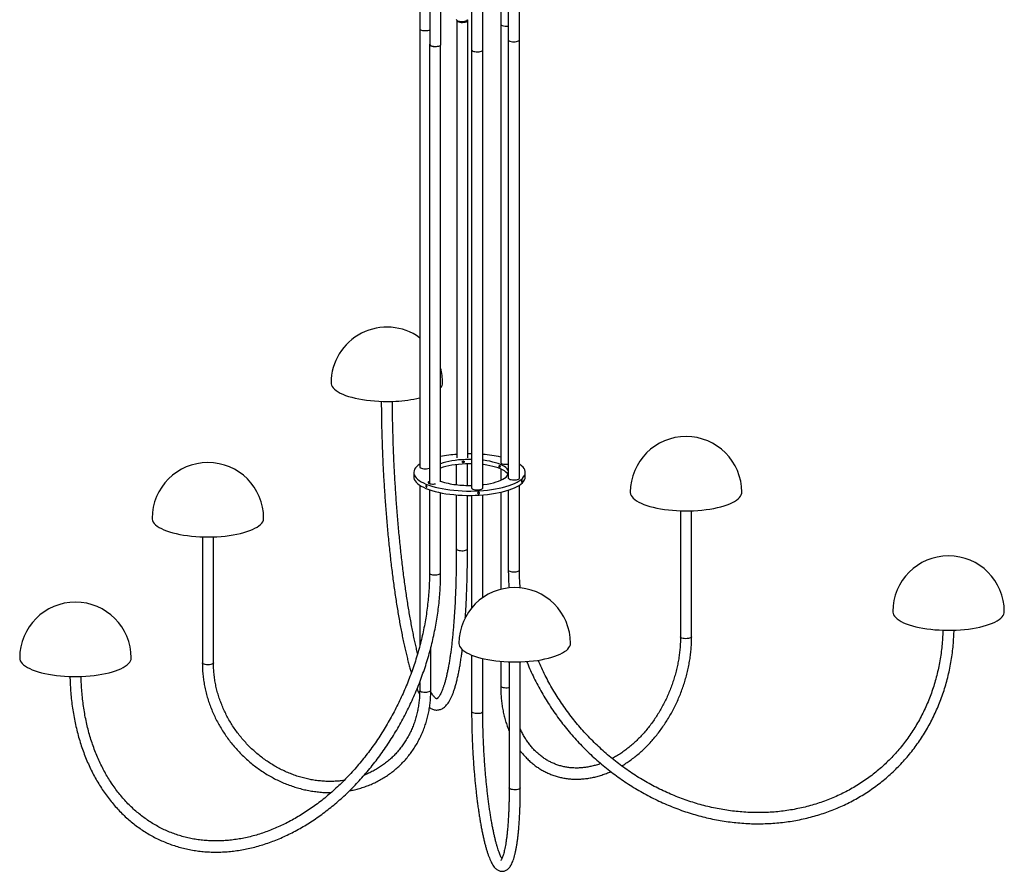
# Paper-space layout '_Dimétrica' of a CAD drawing. Header units: inches. Extents: x -19.1 to 22.7, y -16.8 to 40.9.
# Tile 1 of 2: x -19.1 to 22.7, y -16.8 to 19.3. Entities that reach past the tile are written whole.
import ezdxf

# ---------------------------------------------------------------- set-up
doc = ezdxf.new("R2010")
doc.units = ezdxf.units.IN
doc.header["$MEASUREMENT"] = 0

psp = doc.layouts.new('_Dimétrica')

# ---------------------------------------------------------------- linework, layer by layer
at = {"color": 7, "linetype": 'Continuous', "lineweight": 25}
for p, q in [((-2.114, 36.773), (-2.114, 0.329)), ((2.114, -0.144), (2.114, 36.773)), ((-1.683, 36.694), (-1.683, 18.22)), ((-1.211, 18.22), (-1.211, 36.631)), ((0.088, 36.503), (0.088, -0.568)), ((0.561, -0.568), (0.561, 36.503)), ((1.318, 36.643), (1.318, 0.517)), ((1.642, 36.687), (1.642, -0.144)), ((-0.541, 19.237), (-0.541, 0.714)), ((-0.069, 0.714), (-0.069, 19.237)), ((-1.699, 18.216), (-1.699, -0.343)), ((-1.226, -0.306), (-1.226, 18.192)), ((-0.561, 0.426), (-0.561, -0.426)), ((-0.088, -0.458), (-0.088, 0.458)), ((-2.362, 0.093), (-2.362, -0.093)), ((1.318, 0.24), (1.318, -0.24)), ((2.362, -0.093), (2.362, 0.093)), ((-2.114, -0.444), (-2.114, -7.271)), ((-1.699, -0.64), (-1.699, -4.166)), ((-1.226, -4.166), (-1.226, -0.766)), ((1.318, -0.746), (1.318, -4.86)), ((1.642, -0.659), (1.642, -4.041)), ((2.114, -4.041), (2.114, -0.444)), ((-0.561, -0.858), (-0.561, -3.144)), ((-0.088, -3.144), (-0.088, -0.88)), ((0.088, -0.88), (0.088, -5.648)), ((0.561, -5.21), (0.561, -0.858)), ((8.935, -1.53), (8.935, -6.871)), ((9.407, -6.871), (9.407, -1.53)), ((-11.321, -2.635), (-11.321, -7.976)), ((-10.849, -7.976), (-10.849, -2.635)), ((-1.642, -9.136), (-1.642, -7.329)), ((0.088, -7.646), (0.088, -10.033)), ((0.561, -10.033), (0.561, -7.791)), ((1.318, -7.908), (1.318, -8.949)), ((1.678, -7.93), (1.678, -13.271)), ((2.15, -13.271), (2.15, -7.93)), ((-2.114, -8.8), (-2.114, -9.136)), ((1.681, -13.283), (1.678, -13.271))]:
    psp.add_line(p, q, dxfattribs=at)
at = {"color": 7, "linetype": 'Continuous', "lineweight": 25, "flags": 128}
for points in [[(-0.561, 19.275), (-0.559, 19.267), (-0.545, 19.247), (-0.517, 19.23), (-0.477, 19.215), (-0.428, 19.205), (-0.372, 19.198), (-0.313, 19.197), (-0.254, 19.2), (-0.2, 19.208), (-0.154, 19.221), (-0.119, 19.237), (-0.096, 19.255), (-0.088, 19.274), (-0.088, 19.275)], [(-0.54, 19.244), (-0.54, 19.228), (-0.526, 19.209), (-0.498, 19.191), (-0.458, 19.177), (-0.409, 19.166), (-0.353, 19.159), (-0.294, 19.158), (-0.235, 19.161), (-0.181, 19.17), (-0.135, 19.182), (-0.1, 19.198), (-0.077, 19.216), (-0.069, 19.235), (-0.076, 19.255), (-0.089, 19.268)], [(-2.114, 18.889), (-2.114, 18.884), (-2.103, 18.865), (-2.078, 18.847), (-2.041, 18.832), (-1.993, 18.82), (-1.938, 18.813), (-1.88, 18.81), (-1.821, 18.812), (-1.766, 18.819), (-1.718, 18.831), (-1.683, 18.844)], [(-2.114, 18.889), (-2.114, 18.884), (-2.103, 18.865), (-2.078, 18.847), (-2.041, 18.832), (-1.993, 18.82), (-1.938, 18.813), (-1.88, 18.81), (-1.821, 18.812), (-1.766, 18.819), (-1.718, 18.831), (-1.683, 18.844)], [(1.642, 18.415), (1.642, 18.413), (1.651, 18.394), (1.674, 18.376), (1.711, 18.36), (1.757, 18.348), (1.812, 18.34), (1.87, 18.337), (1.929, 18.338), (1.985, 18.345), (2.034, 18.356), (2.073, 18.371), (2.1, 18.388), (2.113, 18.408), (2.114, 18.415)], [(1.642, 18.415), (1.642, 18.413), (1.651, 18.394), (1.674, 18.376), (1.711, 18.36), (1.757, 18.348), (1.812, 18.34), (1.87, 18.337), (1.929, 18.338), (1.985, 18.345), (2.034, 18.356), (2.073, 18.371), (2.1, 18.388), (2.113, 18.408), (2.114, 18.415)], [(-1.683, 18.244), (-1.688, 18.24), (-1.698, 18.22), (-1.694, 18.201), (-1.675, 18.182), (-1.643, 18.165), (-1.6, 18.152), (-1.548, 18.143), (-1.49, 18.138)], [(-1.683, 18.22), (-1.679, 18.205), (-1.66, 18.186), (-1.628, 18.169), (-1.585, 18.156), (-1.532, 18.147), (-1.475, 18.142)], [(-1.475, 18.142), (-1.416, 18.142), (-1.359, 18.147), (-1.307, 18.157), (-1.264, 18.17), (-1.233, 18.187), (-1.215, 18.206), (-1.211, 18.22)], [(0.088, 17.992), (0.09, 17.981), (0.106, 17.961), (0.135, 17.944), (0.176, 17.93), (0.227, 17.92), (0.283, 17.914), (0.343, 17.913), (0.401, 17.917), (0.454, 17.926), (0.499, 17.938), (0.533, 17.955), (0.554, 17.973), (0.561, 17.992)], [(0.088, 17.992), (0.09, 17.981), (0.106, 17.961), (0.135, 17.944), (0.176, 17.93), (0.227, 17.92), (0.283, 17.914), (0.343, 17.913), (0.401, 17.917), (0.454, 17.926), (0.499, 17.938), (0.533, 17.955), (0.554, 17.973), (0.561, 17.992)], [(-5.866, 3.888), (-5.863, 3.851), (-5.848, 3.791), (-5.819, 3.731), (-5.776, 3.673), (-5.72, 3.615), (-5.651, 3.56), (-5.569, 3.506), (-5.475, 3.454), (-5.37, 3.405), (-5.253, 3.359), (-5.127, 3.316), (-4.99, 3.276), (-4.845, 3.24), (-4.693, 3.208), (-4.533, 3.179), (-4.367, 3.155), (-4.196, 3.135), (-4.021, 3.12), (-3.843, 3.109), (-3.664, 3.103), (-3.483, 3.101), (-3.302, 3.104), (-3.122, 3.111)], [(0.088, 0.88), (-0.051, 0.88), (-0.069, 0.88)], [(-2.114, 0.444), (-2.176, 0.399), (-2.24, 0.343), (-2.291, 0.285), (-2.328, 0.226), (-2.352, 0.166), (-2.362, 0.106), (-2.358, 0.046), (-2.34, -0.014), (-2.309, -0.074), (-2.264, -0.132), (-2.205, -0.189), (-2.134, -0.245), (-2.05, -0.298), (-1.954, -0.349), (-1.847, -0.398), (-1.729, -0.444), (-1.601, -0.486), (-1.463, -0.525), (-1.317, -0.561), (-1.163, -0.593), (-1.002, -0.62), (-0.835, -0.644)], [(0.088, 0.643), (-0.014, 0.644), (-0.166, 0.641), (-0.317, 0.634), (-0.466, 0.622), (-0.61, 0.605), (-0.749, 0.584), (-0.882, 0.559), (-1.007, 0.53), (-1.124, 0.497), (-1.226, 0.463)], [(0.088, 0.458), (-0.014, 0.458), (-0.166, 0.456), (-0.317, 0.448), (-0.466, 0.436), (-0.61, 0.42), (-0.749, 0.399), (-0.882, 0.373), (-1.007, 0.344), (-1.124, 0.311), (-1.226, 0.277)], [(-0.835, -0.644), (-0.664, -0.663), (-0.488, -0.678), (-0.31, -0.688), (-0.13, -0.693), (0.051, -0.694), (0.232, -0.691), (0.411, -0.683), (0.588, -0.67), (0.762, -0.653), (0.93, -0.631), (1.094, -0.605), (1.251, -0.575), (1.401, -0.541), (1.542, -0.504), (1.675, -0.463), (1.797, -0.418), (1.909, -0.371), (2.01, -0.321), (2.099, -0.268), (2.176, -0.214), (2.24, -0.157), (2.291, -0.099), (2.328, -0.04), (2.352, 0.02), (2.362, 0.08), (2.358, 0.14), (2.34, 0.2), (2.309, 0.259), (2.264, 0.318), (2.205, 0.375), (2.134, 0.43), (2.114, 0.444)], [(1.642, 0.158), (1.623, 0.199), (1.587, 0.248), (1.537, 0.296), (1.474, 0.343), (1.399, 0.387), (1.311, 0.429), (1.213, 0.467), (1.104, 0.503), (0.986, 0.535), (0.859, 0.564), (0.725, 0.588), (0.585, 0.608), (0.561, 0.611)], [(1.63, 0), (1.623, 0.013), (1.587, 0.062), (1.537, 0.111), (1.474, 0.157), (1.399, 0.201), (1.311, 0.243), (1.213, 0.282), (1.104, 0.318), (0.986, 0.35), (0.859, 0.378), (0.725, 0.403), (0.585, 0.423), (0.561, 0.426)], [(-2.114, 0.329), (-2.114, 0.325), (-2.103, 0.306), (-2.078, 0.288), (-2.041, 0.272), (-1.993, 0.261), (-1.938, 0.253), (-1.88, 0.251), (-1.821, 0.253), (-1.766, 0.26), (-1.718, 0.272), (-1.699, 0.278)], [(0.561, -0.426), (0.61, -0.42), (0.749, -0.399), (0.882, -0.373), (1.007, -0.344), (1.124, -0.311), (1.231, -0.275), (1.328, -0.236), (1.413, -0.193), (1.486, -0.149), (1.547, -0.102), (1.594, -0.054), (1.628, -0.004), (1.642, 0.028)], [(-2.362, -0.093), (-2.358, -0.14), (-2.34, -0.2), (-2.309, -0.259), (-2.264, -0.318), (-2.205, -0.375), (-2.134, -0.43), (-2.05, -0.484), (-1.954, -0.535), (-1.847, -0.584), (-1.729, -0.629), (-1.601, -0.672), (-1.463, -0.711), (-1.317, -0.747), (-1.163, -0.778), (-1.002, -0.806), (-0.835, -0.829)], [(-1.699, -0.287), (-1.704, -0.289), (-1.733, -0.304), (-1.748, -0.321), (-1.749, -0.339), (-1.736, -0.356), (-1.709, -0.371), (-1.671, -0.384), (-1.623, -0.392)], [(-0.835, -0.829), (-0.664, -0.848), (-0.488, -0.863), (-0.31, -0.873), (-0.13, -0.879), (0.051, -0.88), (0.232, -0.876), (0.411, -0.868), (0.588, -0.855), (0.762, -0.838), (0.93, -0.817), (1.094, -0.791), (1.251, -0.761), (1.401, -0.727), (1.542, -0.689), (1.675, -0.648), (1.797, -0.604), (1.909, -0.556), (2.01, -0.506), (2.099, -0.454), (2.176, -0.399), (2.24, -0.343), (2.291, -0.285), (2.328, -0.226), (2.352, -0.166), (2.362, -0.106), (2.362, -0.093)], [(1.642, -0.144), (1.642, -0.146), (1.651, -0.166), (1.674, -0.184), (1.711, -0.199), (1.757, -0.211), (1.812, -0.219), (1.87, -0.223), (1.929, -0.221), (1.985, -0.214), (2.034, -0.203), (2.073, -0.188), (2.1, -0.171), (2.113, -0.151), (2.114, -0.144)], [(0.088, -0.568), (0.09, -0.579), (0.106, -0.598), (0.135, -0.615), (0.176, -0.629), (0.227, -0.639), (0.283, -0.645), (0.343, -0.646), (0.401, -0.642), (0.454, -0.634), (0.499, -0.621), (0.533, -0.605), (0.554, -0.586), (0.561, -0.568)], [(6.809, -0.746), (6.809, -0.763), (6.82, -0.824), (6.845, -0.883), (6.883, -0.942), (6.935, -1), (7, -1.056), (7.077, -1.111), (7.167, -1.163), (7.269, -1.213), (7.382, -1.26), (7.505, -1.304), (7.638, -1.345), (7.78, -1.383), (7.93, -1.416), (8.088, -1.446), (8.252, -1.472), (8.421, -1.493), (8.595, -1.51), (8.772, -1.522), (8.951, -1.53), (9.132, -1.533), (9.313, -1.532), (9.493, -1.526), (9.671, -1.516), (9.846, -1.501), (10.018, -1.481), (10.184, -1.458), (10.344, -1.43), (10.498, -1.398), (10.643, -1.362), (10.781, -1.322), (10.908, -1.28), (11.026, -1.234), (11.132, -1.185), (11.227, -1.134), (11.31, -1.08), (11.381, -1.025), (11.438, -0.967), (11.482, -0.909), (11.513, -0.849), (11.53, -0.789), (11.533, -0.746)], [(-13.447, -1.851), (-13.445, -1.889), (-13.429, -1.949), (-13.4, -2.008), (-13.357, -2.067), (-13.301, -2.124), (-13.232, -2.18), (-13.15, -2.234), (-13.056, -2.285), (-12.951, -2.334), (-12.834, -2.38), (-12.708, -2.424), (-12.572, -2.463), (-12.427, -2.499), (-12.274, -2.532), (-12.114, -2.56), (-11.948, -2.584), (-11.777, -2.604), (-11.603, -2.62), (-11.425, -2.631), (-11.245, -2.637), (-11.064, -2.639), (-10.883, -2.636), (-10.703, -2.628)], [(-10.703, -2.628), (-10.526, -2.616), (-10.352, -2.6), (-10.182, -2.579), (-10.018, -2.554), (-9.86, -2.524), (-9.709, -2.491), (-9.566, -2.454), (-9.432, -2.414), (-9.307, -2.37), (-9.194, -2.323), (-9.091, -2.273), (-9, -2.221), (-8.921, -2.167), (-8.855, -2.111), (-8.802, -2.053), (-8.762, -1.994), (-8.736, -1.935), (-8.724, -1.874), (-8.723, -1.851)], [(-0.561, -3.144), (-0.56, -3.147), (-0.551, -3.166), (-0.527, -3.185), (-0.49, -3.2), (-0.444, -3.212), (-0.389, -3.22), (-0.331, -3.223), (-0.272, -3.221), (-0.216, -3.214), (-0.167, -3.203), (-0.128, -3.188), (-0.102, -3.17), (-0.089, -3.151), (-0.088, -3.144)], [(-1.699, -4.166), (-1.697, -4.176), (-1.683, -4.195), (-1.654, -4.212), (-1.614, -4.227), (-1.564, -4.238), (-1.508, -4.244), (-1.449, -4.245), (-1.391, -4.241), (-1.337, -4.233), (-1.291, -4.221), (-1.256, -4.205), (-1.234, -4.186), (-1.226, -4.167), (-1.226, -4.166)], [(1.642, -4.041), (1.647, -4.057), (1.666, -4.076), (1.699, -4.092), (1.742, -4.106), (1.795, -4.115)], [(1.795, -4.115), (1.852, -4.12), (1.911, -4.119), (1.969, -4.114), (2.02, -4.104), (2.063, -4.091), (2.093, -4.074), (2.111, -4.055), (2.114, -4.041)], [(17.93, -5.804), (17.93, -5.822), (17.941, -5.882), (17.966, -5.941), (18.004, -6), (18.056, -6.058), (18.121, -6.115), (18.198, -6.169), (18.288, -6.221), (18.39, -6.271), (18.503, -6.318), (18.626, -6.363), (18.759, -6.403), (18.901, -6.441), (19.051, -6.474), (19.209, -6.504), (19.373, -6.53), (19.542, -6.551), (19.716, -6.568), (19.893, -6.58), (20.072, -6.588), (20.253, -6.592), (20.434, -6.59), (20.614, -6.584), (20.792, -6.574), (20.967, -6.559), (21.138, -6.539), (21.305, -6.516), (21.465, -6.488), (21.619, -6.456), (21.764, -6.42), (21.901, -6.381), (22.029, -6.338), (22.147, -6.292), (22.253, -6.243), (22.348, -6.192), (22.431, -6.138), (22.502, -6.083), (22.559, -6.026), (22.603, -5.967), (22.634, -5.908), (22.651, -5.848), (22.654, -5.804)], [(9.321, -6.932), (9.27, -6.942), (9.214, -6.948), (9.155, -6.949), (9.097, -6.945), (9.043, -6.937), (8.998, -6.924), (8.963, -6.908), (8.942, -6.89), (8.935, -6.871)], [(9.407, -6.871), (9.405, -6.881), (9.39, -6.9), (9.361, -6.917), (9.321, -6.932)], [(-0.448, -7.146), (-0.442, -7.203), (-0.422, -7.263), (-0.388, -7.323), (-0.341, -7.381), (-0.28, -7.438), (-0.207, -7.493), (-0.121, -7.546), (-0.023, -7.597), (0.086, -7.645), (0.206, -7.69), (0.336, -7.732), (0.475, -7.771), (0.623, -7.805), (0.778, -7.836), (0.94, -7.863), (1.107, -7.886), (1.28, -7.905), (1.456, -7.919), (1.634, -7.928), (1.815, -7.933), (1.996, -7.933), (2.176, -7.929), (2.355, -7.92), (2.531, -7.906), (2.704, -7.888), (2.872, -7.866), (3.035, -7.839), (3.191, -7.809), (3.339, -7.774), (3.479, -7.736), (3.61, -7.694), (3.731, -7.649), (3.841, -7.602), (3.94, -7.551), (4.027, -7.498), (4.102, -7.443), (4.163, -7.387), (4.212, -7.328), (4.247, -7.269), (4.269, -7.209), (4.276, -7.149), (4.276, -7.146)], [(-19.059, -7.765), (-19.053, -7.823), (-19.032, -7.883), (-18.999, -7.942), (-18.951, -8), (-18.891, -8.057), (-18.817, -8.112), (-18.732, -8.165), (-18.634, -8.216), (-18.525, -8.264), (-18.405, -8.309), (-18.275, -8.351), (-18.136, -8.39), (-17.988, -8.425), (-17.833, -8.456), (-17.671, -8.483), (-17.503, -8.505), (-17.331, -8.524), (-17.155, -8.538), (-16.976, -8.547), (-16.796, -8.552), (-16.615, -8.552), (-16.435, -8.548), (-16.256, -8.539), (-16.079, -8.525), (-15.907, -8.507), (-15.738, -8.485), (-15.576, -8.458), (-15.42, -8.428), (-15.272, -8.393), (-15.132, -8.355), (-15.001, -8.313), (-14.88, -8.269), (-14.77, -8.221), (-14.671, -8.17), (-14.584, -8.117), (-14.509, -8.062), (-14.447, -8.006), (-14.399, -7.948), (-14.363, -7.888), (-14.342, -7.829), (-14.334, -7.768), (-14.334, -7.765)], [(-10.849, -7.976), (-10.849, -7.98), (-10.859, -7.999), (-10.884, -8.017), (-10.921, -8.032), (-10.968, -8.044), (-11.023, -8.052), (-11.081, -8.055), (-11.14, -8.052), (-11.196, -8.045), (-11.244, -8.034), (-11.282, -8.019), (-11.309, -8.001), (-11.321, -7.982), (-11.321, -7.976)], [(-2.114, -9.136), (-2.114, -9.142), (-2.102, -9.161), (-2.076, -9.179), (-2.037, -9.194), (-1.989, -9.205), (-1.933, -9.212), (-1.875, -9.215), (-1.816, -9.212), (-1.761, -9.204), (-1.714, -9.192), (-1.677, -9.177), (-1.652, -9.159), (-1.642, -9.139), (-1.642, -9.136)], [(1.318, -8.949), (1.325, -8.968), (1.346, -8.986), (1.381, -9.002), (1.426, -9.015), (1.48, -9.023), (1.538, -9.027), (1.597, -9.026), (1.653, -9.02), (1.678, -9.016)], [(0.088, -10.033), (0.091, -10.046), (0.108, -10.065), (0.138, -10.081), (0.18, -10.095), (0.232, -10.105), (0.289, -10.111), (0.348, -10.111), (0.405, -10.107), (0.458, -10.098), (0.502, -10.085), (0.535, -10.068), (0.555, -10.05), (0.561, -10.033)], [(2.15, -13.271), (2.145, -13.287), (2.125, -13.306), (2.092, -13.322), (2.048, -13.336), (1.995, -13.345), (1.938, -13.349), (1.878, -13.349), (1.821, -13.343), (1.77, -13.333), (1.728, -13.319), (1.698, -13.302), (1.681, -13.283)]]:
    psp.add_lwpolyline(points, dxfattribs=at)
at = {"color": 7, "linetype": 'Continuous', "lineweight": 25}
for centre, radius, start, end in [((1.389, 19.097), 0.0738, 196.2379, 261.2884), ((1.555, 19.595), 0.599, 252.7068, 278.3302), ((-1.458, 18.719), 0.582, 266.7788, 284.9956), ((-3.504, 3.888), 2.362, 53.9707, 180), ((-3.504, 3.888), 2.362, 0, 15.3804), ((-1.473, 3.901), 0.332, 318.1127, 357.7821), ((-3.371, 8.588), 5.483, 272.5984, 283.2484), ((9.171, -0.746), 2.362, 0, 180), ((-0.108, -4.873), 5.749, 94.3239, 101.2163), ((0.141, -4.623), 5.497, 77.6387, 85.622), ((-11.085, -1.851), 2.362, 0, 180), ((1.389, 0.537), 0.0738, 196.2379, 261.2884), ((1.555, 1.036), 0.599, 252.7068, 278.3302), ((-1.641, -0.33), 0.0594, 192.7026, 250.7399), ((-1.554, 0.14), 0.537, 262.6073, 282.3397), ((-0.268, 2.454), 2.894, 250.6678, 263.7245), ((-0.002, 4.311), 4.77, 262.9881, 271.0866), ((20.292, -5.804), 2.362, 0, 180), ((1.914, -7.146), 2.362, 0, 180), ((-16.697, -7.765), 2.362, 0, 180)]:
    psp.add_arc(centre, radius, start, end, dxfattribs=at)
for points, knots in [([(-3.739, 3.107), (-3.739, 3.012), (-3.738, 2.805), (-3.734, 2.483), (-3.728, 2.141), (-3.72, 1.797), (-3.71, 1.45), (-3.698, 1.102), (-3.684, 0.753), (-3.668, 0.402), (-3.65, 0.052), (-3.63, -0.299), (-3.608, -0.649), (-3.585, -0.998), (-3.559, -1.346), (-3.532, -1.692), (-3.503, -2.036), (-3.473, -2.377), (-3.44, -2.716), (-3.407, -3.05), (-3.371, -3.381), (-3.334, -3.708), (-3.295, -4.03), (-3.255, -4.346), (-3.214, -4.658), (-3.171, -4.963), (-3.127, -5.262), (-3.081, -5.555), (-3.034, -5.84), (-2.986, -6.119), (-2.937, -6.39), (-2.887, -6.652), (-2.836, -6.907), (-2.784, -7.153), (-2.731, -7.39), (-2.677, -7.618), (-2.623, -7.837), (-2.567, -8.046), (-2.515, -8.232), (-2.481, -8.343), (-2.466, -8.392)], [0, 0, 0, 0, 0.022602, 0.049124, 0.075643, 0.102159, 0.128673, 0.155186, 0.181697, 0.208207, 0.234717, 0.261226, 0.287736, 0.314246, 0.340756, 0.367268, 0.393781, 0.420296, 0.446813, 0.473333, 0.499856, 0.526383, 0.552914, 0.57945, 0.605992, 0.63254, 0.659096, 0.68566, 0.712234, 0.738819, 0.765417, 0.792031, 0.818662, 0.845313, 0.871988, 0.898691, 0.925427, 0.952204, 0.979028, 1, 1, 1, 1]), ([(-2.2, -7.578), (-2.201, -7.575), (-2.219, -7.503), (-2.255, -7.352), (-2.306, -7.127), (-2.357, -6.891), (-2.407, -6.646), (-2.456, -6.393), (-2.505, -6.13), (-2.552, -5.86), (-2.598, -5.582), (-2.643, -5.297), (-2.687, -5.004), (-2.73, -4.705), (-2.772, -4.4), (-2.812, -4.089), (-2.851, -3.772), (-2.888, -3.45), (-2.924, -3.124), (-2.958, -2.794), (-2.991, -2.46), (-3.022, -2.123), (-3.051, -1.782), (-3.078, -1.44), (-3.104, -1.095), (-3.128, -0.749), (-3.15, -0.402), (-3.171, -0.054), (-3.189, 0.295), (-3.206, 0.642), (-3.221, 0.99), (-3.233, 1.336), (-3.244, 1.68), (-3.253, 2.023), (-3.26, 2.363), (-3.264, 2.7), (-3.267, 2.948), (-3.267, 3.082), (-3.267, 3.107)], [0, 0, 0, 0, 0.001458, 0.03039, 0.059367, 0.088382, 0.117429, 0.146504, 0.175602, 0.20472, 0.233856, 0.263006, 0.292169, 0.321344, 0.350528, 0.379721, 0.408922, 0.438128, 0.467341, 0.496558, 0.52578, 0.555005, 0.584233, 0.613463, 0.642696, 0.67193, 0.701166, 0.730402, 0.759639, 0.788876, 0.818112, 0.847347, 0.876581, 0.905814, 0.935044, 0.964271, 0.993496, 1, 1, 1, 1]), ([(-0.306, 0.542), (-0.306, 0.537), (-0.305, 0.532), (-0.301, 0.523), (-0.298, 0.519), (-0.291, 0.513), (-0.287, 0.51), (-0.277, 0.507), (-0.272, 0.507), (-0.262, 0.507), (-0.257, 0.508), (-0.248, 0.513), (-0.243, 0.515), (-0.236, 0.523), (-0.233, 0.527), (-0.229, 0.536), (-0.228, 0.541), (-0.228, 0.551), (-0.229, 0.556), (-0.233, 0.564), (-0.236, 0.568), (-0.243, 0.575), (-0.247, 0.577), (-0.257, 0.581), (-0.262, 0.581), (-0.272, 0.581), (-0.277, 0.58), (-0.287, 0.575), (-0.291, 0.572), (-0.302, 0.561), (-0.306, 0.551), (-0.306, 0.542)], [0, 0, 0, 0, 0.0625, 0.0625, 0.125, 0.125, 0.1875, 0.1875, 0.25, 0.25, 0.3125, 0.3125, 0.375, 0.375, 0.4375, 0.4375, 0.5, 0.5, 0.5625, 0.5625, 0.625, 0.625, 0.6875, 0.6875, 0.75, 0.75, 0.8125, 0.8125, 0.875, 0.875, 1, 1, 1, 1]), ([(-0.259, 0.58), (-0.259, 0.58), (-0.261, 0.576), (-0.268, 0.569), (-0.279, 0.561), (-0.29, 0.558), (-0.298, 0.559), (-0.301, 0.56)], [0, 0, 0, 0, 0.016854, 0.279824, 0.546798, 0.812189, 1, 1, 1, 1]), ([(1.304, 0.339), (1.304, 0.344), (1.304, 0.349), (1.301, 0.359), (1.299, 0.364), (1.295, 0.372), (1.292, 0.376), (1.286, 0.383), (1.283, 0.385), (1.276, 0.388), (1.273, 0.388), (1.267, 0.387), (1.264, 0.385), (1.259, 0.38), (1.258, 0.377), (1.255, 0.369), (1.254, 0.364), (1.254, 0.354), (1.255, 0.349), (1.258, 0.339), (1.259, 0.334), (1.264, 0.326), (1.267, 0.322), (1.273, 0.316), (1.276, 0.313), (1.283, 0.311), (1.286, 0.31), (1.292, 0.311), (1.295, 0.313), (1.302, 0.321), (1.304, 0.329), (1.304, 0.339)], [0, 0, 0, 0, 0.0625, 0.0625, 0.125, 0.125, 0.1875, 0.1875, 0.25, 0.25, 0.3125, 0.3125, 0.375, 0.375, 0.4375, 0.4375, 0.5, 0.5, 0.5625, 0.5625, 0.625, 0.625, 0.6875, 0.6875, 0.75, 0.75, 0.8125, 0.8125, 0.875, 0.875, 1, 1, 1, 1]), ([(2.195, -0.291), (2.195, -0.286), (2.196, -0.281), (2.197, -0.27), (2.198, -0.265), (2.201, -0.256), (2.203, -0.252), (2.206, -0.245), (2.208, -0.243), (2.211, -0.24), (2.213, -0.239), (2.217, -0.24), (2.218, -0.241), (2.221, -0.246), (2.222, -0.249), (2.223, -0.257), (2.223, -0.261), (2.223, -0.271), (2.223, -0.276), (2.222, -0.286), (2.221, -0.291), (2.218, -0.3), (2.217, -0.305), (2.213, -0.311), (2.211, -0.314), (2.208, -0.317), (2.206, -0.318), (2.203, -0.317), (2.201, -0.316), (2.197, -0.309), (2.195, -0.3), (2.195, -0.291)], [0, 0, 0, 0, 0.0625, 0.0625, 0.125, 0.125, 0.1875, 0.1875, 0.25, 0.25, 0.3125, 0.3125, 0.375, 0.375, 0.4375, 0.4375, 0.5, 0.5, 0.5625, 0.5625, 0.625, 0.625, 0.6875, 0.6875, 0.75, 0.75, 0.8125, 0.8125, 0.875, 0.875, 1, 1, 1, 1]), ([(-1.853, -0.488), (-1.853, -0.484), (-1.852, -0.479), (-1.85, -0.471), (-1.848, -0.468), (-1.843, -0.463), (-1.841, -0.461), (-1.835, -0.46), (-1.831, -0.46), (-1.825, -0.463), (-1.822, -0.465), (-1.815, -0.471), (-1.813, -0.475), (-1.808, -0.484), (-1.806, -0.489), (-1.804, -0.499), (-1.803, -0.504), (-1.803, -0.514), (-1.804, -0.518), (-1.806, -0.526), (-1.808, -0.53), (-1.813, -0.535), (-1.815, -0.536), (-1.822, -0.537), (-1.825, -0.537), (-1.831, -0.534), (-1.835, -0.532), (-1.841, -0.526), (-1.843, -0.522), (-1.85, -0.509), (-1.853, -0.498), (-1.853, -0.488)], [0, 0, 0, 0, 0.0625, 0.0625, 0.125, 0.125, 0.1875, 0.1875, 0.25, 0.25, 0.3125, 0.3125, 0.375, 0.375, 0.4375, 0.4375, 0.5, 0.5, 0.5625, 0.5625, 0.625, 0.625, 0.6875, 0.6875, 0.75, 0.75, 0.8125, 0.8125, 0.875, 0.875, 1, 1, 1, 1]), ([(0.343, -0.779), (0.343, -0.774), (0.344, -0.769), (0.348, -0.76), (0.35, -0.756), (0.358, -0.749), (0.362, -0.746), (0.371, -0.741), (0.376, -0.74), (0.387, -0.74), (0.392, -0.74), (0.401, -0.744), (0.405, -0.746), (0.413, -0.753), (0.415, -0.756), (0.419, -0.765), (0.42, -0.77), (0.42, -0.78), (0.419, -0.785), (0.415, -0.794), (0.413, -0.798), (0.405, -0.805), (0.401, -0.808), (0.392, -0.813), (0.387, -0.814), (0.376, -0.814), (0.371, -0.814), (0.362, -0.811), (0.358, -0.808), (0.347, -0.798), (0.343, -0.789), (0.343, -0.779)], [0, 0, 0, 0, 0.0625, 0.0625, 0.125, 0.125, 0.1875, 0.1875, 0.25, 0.25, 0.3125, 0.3125, 0.375, 0.375, 0.4375, 0.4375, 0.5, 0.5, 0.5625, 0.5625, 0.625, 0.625, 0.6875, 0.6875, 0.75, 0.75, 0.8125, 0.8125, 0.875, 0.875, 1, 1, 1, 1]), ([(0.389, -0.741), (0.389, -0.741), (0.388, -0.745), (0.381, -0.752), (0.37, -0.76), (0.358, -0.763), (0.351, -0.762), (0.348, -0.761)], [0, 0, 0, 0, 0.018966, 0.281796, 0.548628, 0.813877, 1, 1, 1, 1]), ([(-0.561, -3.144), (-0.561, -3.202), (-0.561, -3.368), (-0.563, -3.641), (-0.567, -3.96), (-0.573, -4.274), (-0.581, -4.582), (-0.591, -4.884), (-0.603, -5.18), (-0.616, -5.469), (-0.632, -5.751), (-0.65, -6.025), (-0.669, -6.291), (-0.691, -6.549), (-0.714, -6.799), (-0.738, -7.039), (-0.765, -7.27), (-0.793, -7.491), (-0.823, -7.703), (-0.854, -7.904), (-0.887, -8.094), (-0.921, -8.273), (-0.956, -8.442), (-0.993, -8.598), (-1.03, -8.743), (-1.068, -8.876), (-1.107, -8.996), (-1.146, -9.103), (-1.184, -9.198), (-1.222, -9.279), (-1.259, -9.347), (-1.294, -9.401), (-1.325, -9.443), (-1.352, -9.472), (-1.373, -9.489), (-1.387, -9.497), (-1.393, -9.499), (-1.391, -9.498), (-1.389, -9.499), (-1.397, -9.497), (-1.414, -9.488), (-1.438, -9.471), (-1.469, -9.443), (-1.505, -9.404), (-1.545, -9.353), (-1.588, -9.288), (-1.621, -9.236), (-1.64, -9.201), (-1.642, -9.195)], [0, 0, 0, 0, 0.012286, 0.035621, 0.058954, 0.082281, 0.105603, 0.128919, 0.152228, 0.175528, 0.198819, 0.2221, 0.245367, 0.268621, 0.291858, 0.315075, 0.33827, 0.361438, 0.384574, 0.407674, 0.430728, 0.45373, 0.476666, 0.499524, 0.522287, 0.544932, 0.567433, 0.589757, 0.611866, 0.633715, 0.655258, 0.676454, 0.697286, 0.717796, 0.738142, 0.758591, 0.779853, 0.803876, 0.830813, 0.8518, 0.871576, 0.892538, 0.912928, 0.933304, 0.953902, 0.974834, 0.996121, 1, 1, 1, 1]), ([(-0.18, -6.067), (-0.174, -5.985), (-0.162, -5.81), (-0.147, -5.534), (-0.132, -5.241), (-0.12, -4.941), (-0.11, -4.636), (-0.101, -4.324), (-0.095, -4.008), (-0.091, -3.686), (-0.088, -3.397), (-0.088, -3.216), (-0.088, -3.144)], [0, 0, 0, 0, 0.0938, 0.198731, 0.303609, 0.408442, 0.513236, 0.617995, 0.722725, 0.827429, 0.93211, 1, 1, 1, 1]), ([(-16.93, -8.547), (-16.928, -8.642), (-16.923, -8.848), (-16.903, -9.161), (-16.874, -9.486), (-16.835, -9.808), (-16.786, -10.125), (-16.728, -10.437), (-16.66, -10.745), (-16.583, -11.046), (-16.496, -11.342), (-16.4, -11.632), (-16.295, -11.914), (-16.181, -12.19), (-16.059, -12.459), (-15.927, -12.719), (-15.787, -12.972), (-15.639, -13.216), (-15.482, -13.452), (-15.318, -13.679), (-15.145, -13.896), (-14.966, -14.104), (-14.779, -14.302), (-14.585, -14.49), (-14.384, -14.668), (-14.176, -14.835), (-13.963, -14.992), (-13.743, -15.138), (-13.518, -15.273), (-13.287, -15.396), (-13.051, -15.508), (-12.81, -15.609), (-12.565, -15.698), (-12.315, -15.776), (-12.061, -15.842), (-11.804, -15.896), (-11.543, -15.938), (-11.28, -15.968), (-11.013, -15.986), (-10.744, -15.992), (-10.473, -15.986), (-10.201, -15.968), (-9.927, -15.938), (-9.651, -15.896), (-9.375, -15.842), (-9.099, -15.776), (-8.823, -15.698), (-8.547, -15.608), (-8.271, -15.507), (-7.997, -15.394), (-7.724, -15.27), (-7.452, -15.135), (-7.183, -14.989), (-6.916, -14.832), (-6.652, -14.664), (-6.39, -14.486), (-6.133, -14.297), (-5.878, -14.099), (-5.628, -13.891), (-5.382, -13.674), (-5.141, -13.447), (-4.904, -13.211), (-4.673, -12.967), (-4.447, -12.715), (-4.227, -12.454), (-4.013, -12.186), (-3.806, -11.911), (-3.604, -11.628), (-3.41, -11.339), (-3.222, -11.044), (-3.042, -10.743), (-2.87, -10.436), (-2.704, -10.124), (-2.547, -9.807), (-2.398, -9.486), (-2.257, -9.161), (-2.125, -8.832), (-2.001, -8.5), (-1.886, -8.166), (-1.779, -7.829), (-1.682, -7.49), (-1.594, -7.149), (-1.515, -6.807), (-1.445, -6.465), (-1.385, -6.122), (-1.334, -5.78), (-1.293, -5.438), (-1.261, -5.096), (-1.24, -4.757), (-1.228, -4.447), (-1.227, -4.251), (-1.226, -4.166)], [0, 0, 0, 0, 0.009685, 0.021006, 0.032328, 0.04365, 0.054971, 0.066292, 0.077611, 0.088929, 0.100245, 0.111559, 0.12287, 0.134178, 0.145482, 0.156781, 0.168075, 0.179363, 0.190645, 0.20192, 0.213187, 0.224446, 0.235697, 0.246939, 0.258174, 0.269401, 0.28062, 0.291832, 0.303038, 0.314239, 0.325437, 0.336632, 0.347826, 0.35902, 0.370216, 0.381414, 0.392616, 0.403823, 0.415036, 0.426255, 0.437483, 0.448718, 0.45996, 0.471211, 0.48247, 0.493736, 0.505009, 0.516289, 0.527575, 0.538867, 0.550163, 0.561464, 0.572769, 0.584076, 0.595387, 0.606699, 0.618013, 0.629329, 0.640646, 0.651963, 0.663281, 0.674599, 0.685917, 0.697235, 0.708553, 0.719871, 0.731188, 0.742506, 0.753822, 0.765139, 0.776455, 0.787771, 0.799087, 0.810403, 0.821718, 0.833034, 0.844349, 0.855665, 0.866981, 0.878297, 0.889613, 0.90093, 0.912247, 0.923564, 0.934882, 0.946201, 0.95752, 0.968839, 0.98016, 0.99148, 1, 1, 1, 1]), ([(-1.699, -4.166), (-1.699, -4.223), (-1.7, -4.388), (-1.708, -4.664), (-1.727, -4.993), (-1.756, -5.324), (-1.794, -5.656), (-1.842, -5.99), (-1.899, -6.323), (-1.965, -6.656), (-2.041, -6.989), (-2.126, -7.321), (-2.219, -7.651), (-2.322, -7.98), (-2.433, -8.307), (-2.553, -8.63), (-2.682, -8.951), (-2.818, -9.268), (-2.963, -9.581), (-3.116, -9.89), (-3.276, -10.194), (-3.444, -10.493), (-3.619, -10.787), (-3.801, -11.075), (-3.991, -11.356), (-4.186, -11.631), (-4.388, -11.898), (-4.596, -12.159), (-4.81, -12.412), (-5.029, -12.656), (-5.254, -12.893), (-5.483, -13.121), (-5.717, -13.34), (-5.955, -13.549), (-6.198, -13.75), (-6.443, -13.94), (-6.693, -14.121), (-6.945, -14.291), (-7.2, -14.451), (-7.457, -14.601), (-7.717, -14.74), (-7.978, -14.868), (-8.24, -14.984), (-8.503, -15.09), (-8.767, -15.184), (-9.032, -15.267), (-9.296, -15.338), (-9.561, -15.398), (-9.824, -15.445), (-10.087, -15.481), (-10.348, -15.506), (-10.608, -15.518), (-10.866, -15.518), (-11.122, -15.506), (-11.375, -15.483), (-11.625, -15.448), (-11.872, -15.4), (-12.115, -15.341), (-12.355, -15.27), (-12.591, -15.187), (-12.822, -15.093), (-13.048, -14.988), (-13.269, -14.87), (-13.484, -14.742), (-13.694, -14.603), (-13.898, -14.453), (-14.096, -14.293), (-14.287, -14.122), (-14.472, -13.94), (-14.649, -13.749), (-14.819, -13.549), (-14.982, -13.339), (-15.137, -13.12), (-15.285, -12.892), (-15.424, -12.655), (-15.555, -12.41), (-15.678, -12.158), (-15.793, -11.897), (-15.898, -11.63), (-15.995, -11.355), (-16.084, -11.074), (-16.163, -10.787), (-16.233, -10.494), (-16.294, -10.195), (-16.345, -9.891), (-16.387, -9.583), (-16.42, -9.27), (-16.443, -8.953), (-16.455, -8.712), (-16.457, -8.576), (-16.457, -8.548)], [0, 0, 0, 0, 0.006013, 0.017501, 0.02899, 0.040479, 0.051968, 0.063458, 0.074948, 0.086438, 0.097929, 0.10942, 0.120912, 0.132403, 0.143895, 0.155387, 0.166879, 0.178371, 0.189862, 0.201354, 0.212845, 0.224336, 0.235826, 0.247316, 0.258805, 0.270294, 0.281782, 0.29327, 0.304757, 0.316243, 0.327729, 0.339214, 0.350699, 0.362184, 0.373669, 0.385154, 0.39664, 0.408126, 0.419613, 0.431102, 0.442593, 0.454086, 0.465582, 0.477083, 0.488588, 0.500098, 0.511614, 0.523137, 0.534668, 0.546207, 0.557755, 0.569313, 0.58088, 0.592458, 0.604046, 0.615643, 0.627249, 0.638863, 0.650484, 0.66211, 0.67374, 0.685371, 0.697001, 0.708628, 0.720251, 0.731867, 0.743476, 0.755077, 0.766668, 0.778249, 0.789821, 0.801383, 0.812936, 0.82448, 0.836016, 0.847544, 0.859065, 0.870581, 0.882091, 0.893596, 0.905098, 0.916596, 0.928092, 0.939586, 0.951078, 0.962568, 0.974058, 0.985547, 0.997036, 1, 1, 1, 1]), ([(1.642, -4.041), (1.642, -4.101), (1.643, -4.272), (1.652, -4.524), (1.667, -4.717), (1.673, -4.798)], [0, 0, 0, 0, 0.236177, 0.68023, 1, 1, 1, 1]), ([(2.147, -4.802), (2.143, -4.75), (2.129, -4.59), (2.117, -4.336), (2.115, -4.134), (2.114, -4.041)], [0, 0, 0, 0, 0.202506, 0.63152, 1, 1, 1, 1]), ([(2.418, -7.914), (2.459, -8.013), (2.545, -8.22), (2.689, -8.529), (2.846, -8.843), (3.014, -9.153), (3.191, -9.458), (3.378, -9.757), (3.575, -10.051), (3.781, -10.339), (3.996, -10.62), (4.22, -10.895), (4.452, -11.163), (4.692, -11.423), (4.941, -11.676), (5.197, -11.92), (5.46, -12.157), (5.73, -12.385), (6.007, -12.603), (6.29, -12.813), (6.579, -13.014), (6.873, -13.204), (7.173, -13.385), (7.478, -13.556), (7.787, -13.716), (8.1, -13.866), (8.417, -14.005), (8.737, -14.133), (9.06, -14.251), (9.386, -14.357), (9.713, -14.451), (10.043, -14.535), (10.374, -14.606), (10.705, -14.666), (11.037, -14.715), (11.369, -14.751), (11.701, -14.776), (12.032, -14.789), (12.362, -14.79), (12.69, -14.779), (13.016, -14.757), (13.34, -14.722), (13.661, -14.676), (13.979, -14.618), (14.293, -14.549), (14.603, -14.468), (14.909, -14.375), (15.21, -14.271), (15.506, -14.156), (15.797, -14.03), (16.082, -13.893), (16.36, -13.745), (16.632, -13.587), (16.897, -13.418), (17.155, -13.24), (17.406, -13.051), (17.648, -12.852), (17.883, -12.645), (18.109, -12.428), (18.326, -12.202), (18.535, -11.967), (18.734, -11.724), (18.924, -11.474), (19.104, -11.215), (19.275, -10.949), (19.435, -10.676), (19.585, -10.396), (19.724, -10.109), (19.853, -9.817), (19.971, -9.519), (20.078, -9.215), (20.174, -8.907), (20.259, -8.594), (20.332, -8.276), (20.394, -7.955), (20.444, -7.631), (20.483, -7.304), (20.51, -6.973), (20.523, -6.734), (20.525, -6.604), (20.525, -6.586)], [0, 0, 0, 0, 0.0119848, 0.024977, 0.0379697, 0.0509629, 0.0639566, 0.0769506, 0.0899449, 0.1029395, 0.1159343, 0.1289294, 0.1419245, 0.1549198, 0.1679151, 0.1809105, 0.1939058, 0.2069011, 0.2198963, 0.2328913, 0.2458862, 0.2588808, 0.2718751, 0.284869, 0.2978624, 0.3108554, 0.3238477, 0.3368394, 0.3498303, 0.3628202, 0.3758092, 0.3887971, 0.4017838, 0.4147691, 0.427753, 0.4407353, 0.4537159, 0.4666947, 0.4796716, 0.4926464, 0.505619, 0.5185895, 0.5315576, 0.5445235, 0.5574869, 0.570448, 0.5834067, 0.5963631, 0.6093172, 0.6222692, 0.6352191, 0.6481672, 0.6611136, 0.6740585, 0.6870022, 0.6999448, 0.7128867, 0.7258281, 0.7387693, 0.7517106, 0.7646521, 0.7775941, 0.7905371, 0.803481, 0.8164263, 0.8293732, 0.8423217, 0.8552722, 0.8682246, 0.8811792, 0.894136, 0.907095, 0.9200563, 0.93302, 0.9459859, 0.958954, 0.9719243, 0.9848967, 0.9978712, 1, 1, 1, 1]), ([(20.052, -6.588), (20.049, -6.676), (20.044, -6.873), (20.021, -7.175), (19.986, -7.493), (19.939, -7.809), (19.882, -8.121), (19.812, -8.43), (19.732, -8.734), (19.64, -9.034), (19.538, -9.329), (19.424, -9.618), (19.3, -9.902), (19.164, -10.18), (19.019, -10.451), (18.863, -10.716), (18.697, -10.973), (18.522, -11.224), (18.336, -11.466), (18.142, -11.7), (17.938, -11.926), (17.725, -12.143), (17.504, -12.351), (17.274, -12.55), (17.036, -12.739), (16.791, -12.919), (16.538, -13.089), (16.278, -13.248), (16.012, -13.397), (15.739, -13.535), (15.46, -13.663), (15.175, -13.78), (14.885, -13.885), (14.591, -13.979), (14.291, -14.062), (13.988, -14.134), (13.681, -14.194), (13.37, -14.242), (13.057, -14.279), (12.741, -14.304), (12.423, -14.317), (12.103, -14.318), (11.782, -14.307), (11.46, -14.285), (11.137, -14.251), (10.814, -14.206), (10.492, -14.148), (10.171, -14.079), (9.851, -13.999), (9.532, -13.907), (9.215, -13.804), (8.901, -13.69), (8.59, -13.565), (8.281, -13.429), (7.977, -13.283), (7.676, -13.126), (7.38, -12.959), (7.089, -12.782), (6.803, -12.595), (6.522, -12.398), (6.247, -12.192), (5.979, -11.978), (5.717, -11.754), (5.462, -11.522), (5.214, -11.282), (4.974, -11.033), (4.742, -10.778), (4.518, -10.515), (4.302, -10.245), (4.096, -9.969), (3.898, -9.686), (3.71, -9.398), (3.531, -9.105), (3.362, -8.806), (3.202, -8.503), (3.054, -8.195), (2.956, -7.98), (2.91, -7.867), (2.907, -7.859)], [0, 0, 0, 0, 0.010971, 0.024313, 0.037657, 0.051004, 0.064353, 0.077704, 0.091058, 0.104415, 0.117774, 0.131136, 0.144501, 0.157869, 0.17124, 0.184613, 0.197988, 0.211366, 0.224746, 0.238128, 0.251512, 0.264897, 0.278282, 0.291669, 0.305055, 0.318442, 0.331828, 0.345213, 0.358597, 0.371979, 0.385359, 0.398738, 0.412114, 0.425488, 0.43886, 0.452228, 0.465594, 0.478958, 0.492319, 0.505677, 0.519032, 0.532385, 0.545735, 0.559084, 0.57243, 0.585773, 0.599115, 0.612456, 0.625794, 0.639131, 0.652466, 0.665801, 0.679134, 0.692466, 0.705797, 0.719127, 0.732456, 0.745785, 0.759113, 0.772441, 0.785768, 0.799095, 0.812421, 0.825747, 0.839073, 0.852399, 0.865725, 0.87905, 0.892375, 0.905701, 0.919026, 0.932351, 0.945677, 0.959003, 0.972328, 0.985654, 0.998981, 1, 1, 1, 1]), ([(8.935, -6.871), (8.934, -6.91), (8.934, -7.025), (8.925, -7.217), (8.906, -7.447), (8.878, -7.679), (8.84, -7.912), (8.793, -8.144), (8.737, -8.376), (8.672, -8.606), (8.598, -8.835), (8.516, -9.062), (8.425, -9.285), (8.326, -9.505), (8.219, -9.72), (8.104, -9.93), (7.983, -10.136), (7.854, -10.335), (7.719, -10.528), (7.577, -10.713), (7.43, -10.892), (7.277, -11.062), (7.12, -11.224), (6.958, -11.377), (6.791, -11.521), (6.621, -11.655), (6.448, -11.78), (6.272, -11.894), (6.136, -11.975), (6.058, -12.015), (6.04, -12.024)], [0, 0, 0, 0, 0.019406, 0.056687, 0.093975, 0.131265, 0.168559, 0.205856, 0.243156, 0.280459, 0.317763, 0.355069, 0.392374, 0.429679, 0.466982, 0.504281, 0.541576, 0.578866, 0.616151, 0.653429, 0.690701, 0.727967, 0.765227, 0.802483, 0.839735, 0.876987, 0.914241, 0.9515, 0.98877, 1, 1, 1, 1]), ([(6.445, -12.339), (6.458, -12.331), (6.535, -12.287), (6.674, -12.197), (6.861, -12.066), (7.044, -11.924), (7.223, -11.773), (7.398, -11.613), (7.567, -11.443), (7.731, -11.265), (7.889, -11.079), (8.042, -10.885), (8.187, -10.684), (8.326, -10.477), (8.458, -10.263), (8.582, -10.044), (8.698, -9.819), (8.807, -9.59), (8.907, -9.357), (8.998, -9.12), (9.081, -8.881), (9.155, -8.639), (9.22, -8.395), (9.275, -8.15), (9.321, -7.904), (9.357, -7.659), (9.384, -7.414), (9.401, -7.174), (9.407, -6.993), (9.407, -6.894), (9.407, -6.871)], [0, 0, 0, 0, 0.007554, 0.045322, 0.083111, 0.120917, 0.158734, 0.196559, 0.234388, 0.272219, 0.31005, 0.34788, 0.385707, 0.423533, 0.461356, 0.499177, 0.536997, 0.574816, 0.612635, 0.650455, 0.688277, 0.726101, 0.763927, 0.801758, 0.839593, 0.877433, 0.915278, 0.953129, 0.988982, 1, 1, 1, 1]), ([(-1.698, -9.864), (-1.69, -9.87), (-1.66, -9.893), (-1.605, -9.922), (-1.534, -9.951), (-1.46, -9.968), (-1.383, -9.973), (-1.306, -9.965), (-1.233, -9.945), (-1.163, -9.915), (-1.097, -9.873), (-1.033, -9.821), (-0.971, -9.756), (-0.91, -9.678), (-0.85, -9.584), (-0.793, -9.477), (-0.738, -9.357), (-0.687, -9.226), (-0.638, -9.085), (-0.593, -8.934), (-0.549, -8.773), (-0.508, -8.602), (-0.469, -8.421), (-0.431, -8.23), (-0.396, -8.03), (-0.363, -7.819), (-0.333, -7.613), (-0.315, -7.472), (-0.307, -7.409)], [0, 0, 0, 0, 0.0135583, 0.0478843, 0.0798129, 0.1101662, 0.1423711, 0.1735732, 0.2045799, 0.2360731, 0.2689388, 0.30406, 0.3422295, 0.3838447, 0.4284402, 0.4746756, 0.5211052, 0.5670409, 0.6124166, 0.657304, 0.7017975, 0.7459804, 0.7899189, 0.8336644, 0.8772559, 0.9207235, 0.9640906, 1, 1, 1, 1]), ([(-11.321, -7.976), (-11.321, -8.019), (-11.32, -8.142), (-11.309, -8.346), (-11.286, -8.587), (-11.25, -8.829), (-11.203, -9.07), (-11.145, -9.309), (-11.075, -9.547), (-10.994, -9.782), (-10.903, -10.015), (-10.8, -10.244), (-10.687, -10.468), (-10.564, -10.689), (-10.432, -10.904), (-10.289, -11.113), (-10.137, -11.316), (-9.977, -11.513), (-9.808, -11.702), (-9.631, -11.884), (-9.446, -12.058), (-9.255, -12.223), (-9.056, -12.38), (-8.851, -12.527), (-8.641, -12.664), (-8.425, -12.792), (-8.205, -12.909), (-7.98, -13.016), (-7.752, -13.112), (-7.52, -13.197), (-7.287, -13.271), (-7.051, -13.334), (-6.814, -13.384), (-6.575, -13.423), (-6.337, -13.451), (-6.1, -13.467), (-5.943, -13.467), (-5.865, -13.468)], [0, 0, 0, 0, 0.015539, 0.044454, 0.073376, 0.102308, 0.131248, 0.160195, 0.189148, 0.218108, 0.247073, 0.276042, 0.305014, 0.33399, 0.362969, 0.39195, 0.420932, 0.449917, 0.478902, 0.507888, 0.536875, 0.565862, 0.594848, 0.623834, 0.652819, 0.681802, 0.710783, 0.739761, 0.768735, 0.797706, 0.826671, 0.85563, 0.884583, 0.913527, 0.942462, 0.971388, 1, 1, 1, 1]), ([(-5.315, -12.951), (-5.333, -12.954), (-5.422, -12.969), (-5.586, -12.984), (-5.807, -12.996), (-6.03, -12.996), (-6.254, -12.984), (-6.479, -12.96), (-6.704, -12.924), (-6.928, -12.877), (-7.151, -12.819), (-7.372, -12.749), (-7.591, -12.668), (-7.807, -12.576), (-8.019, -12.474), (-8.227, -12.361), (-8.431, -12.238), (-8.629, -12.106), (-8.822, -11.964), (-9.009, -11.813), (-9.189, -11.653), (-9.362, -11.485), (-9.527, -11.31), (-9.684, -11.127), (-9.832, -10.938), (-9.972, -10.742), (-10.102, -10.54), (-10.223, -10.333), (-10.334, -10.122), (-10.435, -9.906), (-10.525, -9.687), (-10.605, -9.464), (-10.674, -9.24), (-10.732, -9.013), (-10.778, -8.786), (-10.813, -8.558), (-10.837, -8.33), (-10.847, -8.136), (-10.848, -8.018), (-10.849, -7.976)], [0, 0, 0, 0, 0.006853, 0.034905, 0.062941, 0.090961, 0.118965, 0.146955, 0.174932, 0.202897, 0.230852, 0.258796, 0.286733, 0.314662, 0.342585, 0.370502, 0.398415, 0.426323, 0.454229, 0.482131, 0.510032, 0.53793, 0.565828, 0.593724, 0.621619, 0.649514, 0.677409, 0.705304, 0.7332, 0.761097, 0.788996, 0.816897, 0.844802, 0.87271, 0.900624, 0.928544, 0.95647, 0.984406, 1, 1, 1, 1]), ([(-5.089, -13.393), (-5.038, -13.383), (-4.911, -13.36), (-4.712, -13.309), (-4.492, -13.243), (-4.278, -13.164), (-4.069, -13.075), (-3.865, -12.975), (-3.668, -12.864), (-3.478, -12.742), (-3.295, -12.611), (-3.12, -12.47), (-2.953, -12.319), (-2.794, -12.16), (-2.645, -11.991), (-2.505, -11.815), (-2.374, -11.63), (-2.253, -11.438), (-2.142, -11.239), (-2.042, -11.034), (-1.953, -10.823), (-1.874, -10.606), (-1.806, -10.384), (-1.75, -10.158), (-1.706, -9.928), (-1.672, -9.694), (-1.651, -9.458), (-1.643, -9.271), (-1.642, -9.164), (-1.642, -9.136)], [0, 0, 0, 0, 0.025857, 0.064344, 0.102811, 0.141261, 0.179692, 0.218107, 0.256507, 0.294895, 0.333272, 0.371641, 0.410006, 0.448369, 0.486732, 0.525098, 0.563471, 0.601853, 0.640247, 0.678654, 0.717076, 0.755515, 0.793971, 0.832444, 0.870936, 0.909446, 0.947972, 0.986516, 1, 1, 1, 1]), ([(-2.114, -9.136), (-2.115, -9.175), (-2.116, -9.289), (-2.126, -9.477), (-2.149, -9.699), (-2.184, -9.918), (-2.229, -10.133), (-2.287, -10.344), (-2.355, -10.551), (-2.434, -10.752), (-2.524, -10.948), (-2.624, -11.137), (-2.735, -11.32), (-2.856, -11.495), (-2.986, -11.662), (-3.125, -11.821), (-3.274, -11.972), (-3.431, -12.114), (-3.596, -12.246), (-3.768, -12.368), (-3.948, -12.481), (-4.135, -12.582), (-4.305, -12.664), (-4.415, -12.707), (-4.458, -12.724)], [0, 0, 0, 0, 0.024219, 0.071257, 0.11831, 0.165386, 0.212487, 0.259616, 0.306773, 0.35396, 0.401177, 0.448424, 0.4957, 0.543004, 0.590331, 0.63768, 0.685045, 0.732422, 0.779805, 0.827188, 0.874565, 0.921929, 0.969278, 1, 1, 1, 1]), ([(-2.224, -9.074), (-2.222, -9.079), (-2.199, -9.134), (-2.164, -9.212), (-2.131, -9.279), (-2.119, -9.304)], [0, 0, 0, 0, 0.060858, 0.648971, 1, 1, 1, 1]), ([(1.318, -8.949), (1.318, -8.991), (1.319, -9.114), (1.328, -9.314), (1.347, -9.549), (1.377, -9.779), (1.417, -10.005), (1.466, -10.226), (1.524, -10.442), (1.593, -10.651), (1.645, -10.792), (1.676, -10.862), (1.678, -10.867)], [0, 0, 0, 0, 0.061826, 0.178102, 0.294403, 0.410701, 0.526986, 0.643248, 0.759471, 0.875638, 0.99173, 1, 1, 1, 1]), ([(0.088, -10.033), (0.088, -10.074), (0.088, -10.194), (0.09, -10.396), (0.094, -10.638), (0.1, -10.883), (0.108, -11.13), (0.118, -11.378), (0.131, -11.627), (0.144, -11.876), (0.16, -12.124), (0.178, -12.372), (0.197, -12.617), (0.219, -12.86), (0.241, -13.1), (0.266, -13.337), (0.292, -13.57), (0.32, -13.798), (0.349, -14.021), (0.38, -14.238), (0.412, -14.449), (0.445, -14.653), (0.479, -14.85), (0.515, -15.039), (0.551, -15.22), (0.589, -15.393), (0.628, -15.558), (0.668, -15.713), (0.708, -15.859), (0.75, -15.996), (0.793, -16.123), (0.838, -16.241), (0.884, -16.349), (0.933, -16.449), (0.986, -16.54), (1.041, -16.617), (1.098, -16.679), (1.153, -16.725), (1.209, -16.76), (1.268, -16.786), (1.331, -16.801), (1.398, -16.804), (1.465, -16.794), (1.526, -16.773), (1.582, -16.742), (1.632, -16.704), (1.68, -16.656), (1.725, -16.597), (1.769, -16.524), (1.812, -16.434), (1.852, -16.331), (1.889, -16.215), (1.922, -16.092), (1.952, -15.96), (1.98, -15.819), (2.005, -15.669), (2.029, -15.511), (2.05, -15.344), (2.069, -15.168), (2.086, -14.984), (2.101, -14.793), (2.114, -14.594), (2.125, -14.388), (2.134, -14.176), (2.142, -13.957), (2.147, -13.733), (2.15, -13.504), (2.15, -13.348), (2.15, -13.271)], [0, 0, 0, 0, 0.0083281, 0.024166, 0.04, 0.0558296, 0.0716558, 0.0874796, 0.1033018, 0.1191234, 0.1349451, 0.1507676, 0.1665916, 0.182418, 0.1982478, 0.214082, 0.2299218, 0.2457685, 0.2616237, 0.277489, 0.2933669, 0.3092597, 0.325171, 0.3411047, 0.357066, 0.3730618, 0.3891008, 0.4051949, 0.4213603, 0.4376191, 0.4540033, 0.4705587, 0.487353, 0.5044847, 0.5220836, 0.5402314, 0.5547966, 0.5672325, 0.5782292, 0.5883123, 0.5978694, 0.6080619, 0.6179128, 0.6276925, 0.6376849, 0.6482649, 0.659883, 0.673079, 0.6883617, 0.7056604, 0.7237558, 0.7414091, 0.758574, 0.775379, 0.7919329, 0.8083098, 0.824559, 0.8407138, 0.8567976, 0.8728268, 0.8888135, 0.9047666, 0.9206927, 0.9365972, 0.952484, 0.9683564, 0.9842171, 1, 1, 1, 1]), ([(1.37, -16.26), (1.362, -16.245), (1.344, -16.214), (1.314, -16.152), (1.282, -16.078), (1.248, -15.99), (1.213, -15.889), (1.177, -15.777), (1.141, -15.652), (1.105, -15.517), (1.069, -15.37), (1.033, -15.214), (0.998, -15.047), (0.964, -14.871), (0.93, -14.687), (0.897, -14.494), (0.866, -14.294), (0.835, -14.087), (0.806, -13.873), (0.778, -13.653), (0.751, -13.428), (0.726, -13.198), (0.703, -12.964), (0.681, -12.727), (0.661, -12.486), (0.642, -12.244), (0.626, -12), (0.611, -11.755), (0.598, -11.51), (0.586, -11.265), (0.577, -11.02), (0.57, -10.778), (0.565, -10.538), (0.562, -10.305), (0.561, -10.137), (0.561, -10.049), (0.561, -10.033)], [0, 0, 0, 0, 0.024981, 0.051998, 0.079836, 0.108335, 0.137356, 0.166782, 0.19652, 0.2265, 0.256668, 0.286983, 0.317414, 0.347937, 0.378534, 0.40919, 0.439894, 0.470638, 0.501414, 0.532218, 0.563043, 0.593886, 0.624743, 0.655613, 0.686492, 0.717379, 0.748271, 0.779166, 0.810063, 0.840961, 0.871856, 0.902748, 0.933634, 0.964513, 0.993751, 1, 1, 1, 1]), ([(5.56, -12.239), (5.557, -12.24), (5.493, -12.265), (5.369, -12.303), (5.186, -12.352), (5.005, -12.389), (4.824, -12.414), (4.644, -12.428), (4.466, -12.429), (4.291, -12.419), (4.118, -12.397), (3.948, -12.363), (3.782, -12.318), (3.62, -12.261), (3.462, -12.192), (3.309, -12.112), (3.162, -12.02), (3.02, -11.918), (2.885, -11.805), (2.756, -11.682), (2.634, -11.549), (2.519, -11.406), (2.412, -11.254), (2.313, -11.094), (2.225, -10.932), (2.174, -10.821), (2.15, -10.769)], [0, 0, 0, 0, 0.002067, 0.045138, 0.088272, 0.13148, 0.174775, 0.218172, 0.261678, 0.305301, 0.349041, 0.392893, 0.436843, 0.480869, 0.524944, 0.56903, 0.613087, 0.657085, 0.700998, 0.744809, 0.788509, 0.832096, 0.875574, 0.918951, 0.962237, 1, 1, 1, 1]), ([(2.15, -11.696), (2.163, -11.714), (2.216, -11.786), (2.317, -11.903), (2.452, -12.047), (2.595, -12.179), (2.744, -12.302), (2.9, -12.413), (3.061, -12.514), (3.228, -12.603), (3.4, -12.681), (3.576, -12.748), (3.757, -12.802), (3.941, -12.845), (4.129, -12.876), (4.32, -12.895), (4.514, -12.903), (4.709, -12.897), (4.906, -12.88), (5.105, -12.851), (5.304, -12.81), (5.503, -12.757), (5.702, -12.692), (5.86, -12.632), (5.952, -12.591), (5.978, -12.579)], [0, 0, 0, 0, 0.015334, 0.061617, 0.107813, 0.153919, 0.199937, 0.245874, 0.291738, 0.337544, 0.383308, 0.429048, 0.474782, 0.520526, 0.5663, 0.612121, 0.658004, 0.70396, 0.749997, 0.796117, 0.842322, 0.888609, 0.934971, 0.981401, 1, 1, 1, 1]), ([(1.678, -13.271), (1.678, -13.311), (1.678, -13.428), (1.676, -13.619), (1.672, -13.84), (1.666, -14.056), (1.658, -14.265), (1.648, -14.468), (1.636, -14.663), (1.623, -14.85), (1.608, -15.028), (1.591, -15.197), (1.572, -15.357), (1.552, -15.507), (1.53, -15.646), (1.508, -15.774), (1.484, -15.89), (1.459, -15.994), (1.434, -16.086), (1.409, -16.164), (1.385, -16.229), (1.362, -16.28), (1.342, -16.317), (1.327, -16.339), (1.319, -16.349), (1.319, -16.348), (1.32, -16.348)], [0, 0, 0, 0, 0.024072, 0.069774, 0.115456, 0.161109, 0.206726, 0.2523, 0.297822, 0.343281, 0.388662, 0.433949, 0.479119, 0.524142, 0.568981, 0.613586, 0.657892, 0.70181, 0.745225, 0.787982, 0.829885, 0.870691, 0.91013, 0.947951, 0.984028, 1, 1, 1, 1])]:
    psp.add_open_spline(points, degree=3, knots=knots, dxfattribs=at)

doc.saveas('drawing.dxf')
